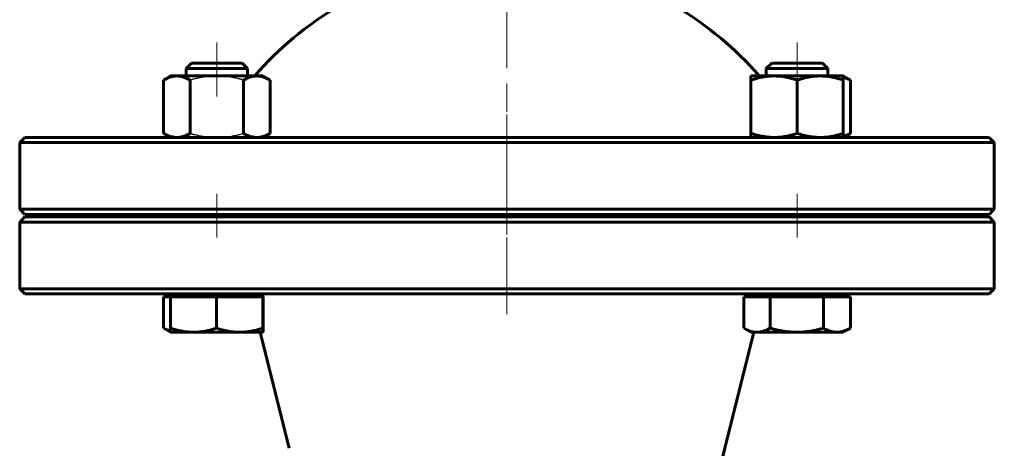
# Model space of a CAD drawing. Header units: millimetres. Extents: x 0 to 595, y 0 to 420.
# Tile 6 of 11: x 147 to 243, y 239 to 281. Entities that reach past the tile are written whole.
import ezdxf

# ---------------------------------------------------------------- set-up
doc = ezdxf.new("R2010")
doc.units = ezdxf.units.MM
for name, pattern in [('K5LT-1', [0]), ('K5LT_AXLED', [12, 7.5, -1.5, 1.5, -1.5]), ('K5LT_BASIC', [0]), ('K5LT_THIN', [0])]:
    doc.linetypes.add(name, pattern=pattern)
doc.layers.add('Системный слой', color=7, linetype='Continuous')
doc.layers.add('Системный слой (1)', color=7, linetype='Continuous', true_color=0x6c6c6c)
doc.styles.add('KDIMTEXTSTYLE', font='txt', dxfattribs={"width": 0.96, "oblique": 15, "height": 5})
doc.styles.add('KTEXTSTYLE', font='txt', dxfattribs={"width": 0.96, "height": 5})
doc.dimstyles.new('KDIMSTYLE (0.50)', dxfattribs={"dimtxt": 5, "dimasz": 1, "dimexe": 2, "dimexo": 0, "dimgap": 1, "dimtad": 1, "dimlfac": 2, "dimtxsty": 'KDIMTEXTSTYLE', "dimsah": 1, "dimcen": 0, "dimdle": 1, "dimadec": 0, "dimazin": 0, "dimtfac": 0.667, "dimtmove": 0, "dimatfit": 3, "dimfxl": 1, "dimtvp": 1, "dimtolj": 1, "dimtzin": 0, "dimarcsym": 0})

# ---------------------------------------------------------------- blocks, each defined once
blk = doc.blocks.new('U0')
at = {"layer": 'Системный слой (1)', "color": 143, "linetype": 'K5LT_BASIC', "lineweight": 60, "true_color": 0x33acca}
for p, q in [((194.057, 269.19), (147.057, 269.19)), ((241.057, 269.19), (194.057, 269.19))]:
    blk.add_line(p, q, dxfattribs=at)
blk = doc.blocks.new('U4')
at = {"layer": 'Системный слой (1)', "color": 143, "linetype": 'K5LT_BASIC', "lineweight": 60, "true_color": 0x33acca}
for p, q in [((147.057, 261.69), (194.057, 261.69)), ((194.057, 261.69), (241.057, 261.69))]:
    blk.add_line(p, q, dxfattribs=at)
blk = doc.blocks.new('U5')
at = {"layer": 'Системный слой (1)', "color": 143, "linetype": 'K5LT_BASIC', "lineweight": 60, "true_color": 0x33acca}
for p, q in [((147.057, 253.94), (194.057, 253.94)), ((194.057, 253.94), (241.057, 253.94))]:
    blk.add_line(p, q, dxfattribs=at)
blk = doc.blocks.new('U6')
at = {"layer": 'Системный слой (1)', "color": 143, "linetype": 'K5LT_BASIC', "lineweight": 60, "true_color": 0x33acca}
for p, q in [((194.057, 261.44), (147.057, 261.44)), ((241.057, 261.44), (194.057, 261.44))]:
    blk.add_line(p, q, dxfattribs=at)
blk = doc.blocks.new('U10')
at = {"layer": 'Системный слой (1)', "color": 143, "linetype": 'K5LT_BASIC', "lineweight": 60, "true_color": 0x33acca}
for start, end in [(120.51024, 139.16778), (40.83222, 59.48976)]:
    blk.add_arc((194.057, 253.94), 32.5, start, end, dxfattribs=at)
blk = doc.blocks.new('U13')
at = {"layer": 'Системный слой (1)', "color": 143, "linetype": 'K5LT_BASIC', "lineweight": 60, "true_color": 0x33acca}
for p, q in [((226.842, 269.282), (227.064, 269.36)), ((227.064, 269.36), (227.295, 269.463)), ((227.295, 269.463), (227.538, 269.592))]:
    blk.add_line(p, q, dxfattribs=at)
blk = doc.blocks.new('U14')
at = {"layer": 'Системный слой (1)', "color": 143, "linetype": 'K5LT_BASIC', "lineweight": 60, "true_color": 0x33acca}
for p, q in [((170.273, 250.19), (170.278, 250.226)), ((170.273, 250.19), (170.273, 250.19)), ((170.278, 250.226), (170.284, 250.33)), ((170.284, 250.33), (170.289, 250.501))]:
    blk.add_line(p, q, dxfattribs=at)
blk = doc.blocks.new('U15')
at = {"layer": 'Системный слой (1)', "color": 143, "linetype": 'K5LT_BASIC', "lineweight": 60, "true_color": 0x33acca}
for p, q in [((160.577, 250.592), (160.598, 250.58)), ((160.598, 250.58), (160.829, 250.456)), ((160.829, 250.456), (161.052, 250.357)), ((161.052, 250.357), (161.265, 250.282))]:
    blk.add_line(p, q, dxfattribs=at)
blk = doc.blocks.new('U16')
at = {"layer": 'Системный слой (1)', "color": 143, "linetype": 'K5LT_BASIC', "lineweight": 60, "true_color": 0x33acca}
for p, q in [((227.064, 275.021), (226.842, 275.099)), ((227.296, 274.918), (227.064, 275.021)), ((227.538, 274.788), (227.296, 274.918))]:
    blk.add_line(p, q, dxfattribs=at)
blk = doc.blocks.new('U17')
at = {"layer": 'Системный слой (1)', "color": 143, "linetype": 'K5LT_BASIC', "lineweight": 60, "true_color": 0x33acca}
for p, q in [((217.146, 250.592), (217.166, 250.58)), ((217.166, 250.58), (217.449, 250.431)), ((217.449, 250.431), (217.872, 250.271)), ((217.872, 250.271), (218.278, 250.196)), ((218.278, 250.196), (218.429, 250.19))]:
    blk.add_line(p, q, dxfattribs=at)
blk = doc.blocks.new('D4')
at = {"layer": 'Системный слой (1)'}
for points in [[(290.668, 353.94), (290.01, 358.94), (289.351, 353.94), (290.01, 354.44)], [(290.01, 188.94), (290.668, 193.94), (290.01, 193.44), (289.351, 193.94)]]:
    blk.add_hatch(color=7, dxfattribs=at).paths.add_polyline_path(points)
at = {"layer": 'Системный слой (1)', "color": 7, "linetype": 'K5LT_THIN', "lineweight": 18, "true_color": 0xffffff}
for p, q in [((211.557, 358.94), (292.01, 358.94)), ((289.351, 353.94), (290.01, 358.94)), ((290.01, 358.94), (290.668, 353.94)), ((290.01, 358.94), (290.01, 188.94)), ((290.01, 354.44), (289.351, 353.94)), ((290.668, 353.94), (290.01, 354.44)), ((290.01, 188.94), (289.351, 193.94)), ((289.351, 193.94), (290.01, 193.44)), ((290.01, 193.44), (290.668, 193.94)), ((290.668, 193.94), (290.01, 188.94)), ((254.057, 188.94), (292.01, 188.94))]:
    blk.add_line(p, q, dxfattribs=at)
blk.add_wipeout([(289.01, 268.466), (281.628, 268.466), (281.628, 278.977), (289.01, 278.977)]).dxf.layer = 'Системный слой (1)'
at = {"layer": 'Системный слой (1)', "color": 7, "insert": (282.422, 268.466), "char_height": 5, "attachment_point": 1, "rotation": 90, "style": 'KTEXTSTYLE'}
blk.add_mtext('\\fArial|b0|c204|p34;\\H5.0;\\W1.000;\\Q15;\\fGOST Type AU|b0|i0|c204|p34;\\Q15;\\W0.960;340', dxfattribs=at)
blk = doc.blocks.new('KDIMARROW_01')
at = {"layer": 'Системный слой'}
blk.add_hatch(color=0, dxfattribs=at).paths.add_polyline_path([(0, 0), (-5, 0.658), (-4.5, 0), (-5, -0.658)])
at = {"layer": 'Системный слой', "color": 0, "linetype": 'K5LT_THIN', "lineweight": 18}
for p, q in [((-4.5, 0), (-5, 0.658)), ((-5, 0.658), (0, 0)), ((0, 0), (-5, -0.658)), ((-5, -0.658), (-4.5, 0))]:
    blk.add_line(p, q, dxfattribs=at)
at = {"layer": 'Системный слой (1)', "color": 0, "linetype": 'K5LT_THIN', "lineweight": 18}
blk.add_line((194.057, 188.94), (193.557, 188.94), dxfattribs=at)

msp = doc.modelspace()

# ---------------------------------------------------------------- linework, layer by layer
at = {"layer": 'Системный слой (1)', "color": 30, "linetype": 'K5LT_AXLED', "lineweight": 18, "true_color": 0xff8000}
for p, q in [((194.0574, 251.9404), (194.0574, 331.2299)), ((165.7731, 278.4404), (165.7731, 273.1904)), ((222.3416, 278.4404), (222.3416, 273.1904)), ((194.0574, 259.6904), (194.0574, 273.6392)), ((165.7731, 263.6904), (165.7731, 259.4404)), ((194.0574, 251.9404), (194.0574, 263.4404)), ((222.3416, 263.6904), (222.3416, 259.4404))]:
    msp.add_line(p, q, dxfattribs=at)
at = {"layer": 'Системный слой (1)', "color": 143, "linetype": 'K5LT_BASIC', "lineweight": 60, "true_color": 0x33acca}
for p, q in [((163.3099, 276.4404), (162.7731, 275.9036)), ((168.2363, 276.4404), (163.3099, 276.4404)), ((168.2363, 276.4404), (168.7731, 275.9036)), ((219.8784, 276.4404), (219.3416, 275.9036)), ((224.8049, 276.4404), (219.8784, 276.4404)), ((224.8049, 276.4404), (225.3416, 275.9036)), ((162.7731, 275.1904), (162.7731, 275.9036)), ((162.7731, 275.9036), (165.7519, 275.9036)), ((165.7519, 275.9036), (168.7731, 275.9036)), ((168.7731, 275.1904), (168.7731, 275.9036)), ((219.3416, 275.1904), (219.3416, 275.9036)), ((219.3416, 275.9036), (225.3416, 275.9036)), ((225.3416, 275.9036), (225.3416, 275.9036)), ((225.3416, 275.1904), (225.3416, 275.9036)), ((161.2731, 275.1904), (160.5769, 274.7885)), ((160.5769, 274.7885), (160.5769, 269.5923)), ((161.2731, 275.1904), (161.876, 275.1904)), ((161.876, 275.1904), (165.7731, 275.1904)), ((163.175, 274.7885), (163.175, 269.5923)), ((165.7731, 275.1904), (169.6702, 275.1904)), ((168.3712, 274.7885), (168.3712, 269.5923)), ((169.6702, 275.1904), (170.2731, 275.1904)), ((170.2731, 275.1904), (170.9692, 274.7885)), ((170.9692, 274.7885), (170.9692, 269.5923)), ((217.8416, 274.7885), (217.8416, 275.1904)), ((217.8416, 275.1904), (220.0916, 275.1904)), ((217.8416, 274.7885), (217.8416, 269.5923)), ((220.0916, 275.1904), (224.5916, 275.1904)), ((222.3416, 274.7885), (222.3416, 269.5923)), ((224.5916, 275.1904), (226.8416, 275.1904)), ((226.8416, 275.1904), (227.5378, 274.7885)), ((226.8416, 275.1904), (226.8416, 274.7885)), ((226.8416, 274.7885), (226.8416, 269.5923)), ((227.5378, 274.7885), (227.5378, 269.5923)), ((147.0574, 269.1904), (146.5574, 268.6904)), ((161.2731, 269.1904), (160.5769, 269.5923)), ((170.2731, 269.1904), (170.9692, 269.5923)), ((217.8416, 269.1904), (217.8416, 269.5923)), ((226.8416, 269.1904), (227.5378, 269.5923)), ((226.8416, 269.5923), (226.8416, 269.1904)), ((241.0574, 269.1904), (241.5574, 268.6904)), ((146.5574, 262.1904), (146.5574, 268.6904)), ((146.5574, 268.6904), (194.0574, 268.6904)), ((194.0574, 268.6904), (241.5574, 268.6904)), ((241.5574, 262.1904), (241.5574, 268.6904)), ((147.0574, 261.6904), (146.5574, 262.1904)), ((194.0574, 262.1904), (146.5574, 262.1904)), ((241.5574, 262.1904), (194.0574, 262.1904)), ((241.0574, 261.6904), (241.5574, 262.1904)), ((147.0574, 261.4404), (146.5574, 260.9404)), ((162.7731, 261.4404), (162.7731, 261.6904)), ((168.7731, 261.4404), (168.7731, 261.6904)), ((219.3416, 261.4404), (219.3416, 261.6904)), ((225.3416, 261.4404), (225.3416, 261.6904)), ((241.0574, 261.4404), (241.5574, 260.9404)), ((146.5574, 260.9404), (194.0574, 260.9404)), ((146.5574, 254.4404), (146.5574, 260.9404)), ((194.0574, 260.9404), (241.5574, 260.9404)), ((241.5574, 254.4404), (241.5574, 260.9404)), ((147.0574, 253.9404), (146.5574, 254.4404)), ((194.0574, 254.4404), (146.5574, 254.4404)), ((241.5574, 254.4404), (194.0574, 254.4404)), ((241.0574, 253.9404), (241.5574, 254.4404)), ((160.5771, 253.6403), (160.5771, 250.5923)), ((160.5771, 253.6403), (161.2548, 253.6403)), ((161.2548, 253.6403), (163.4956, 253.6403)), ((161.2548, 253.6403), (161.2548, 250.5923)), ((161.2731, 253.6403), (161.2731, 253.9404)), ((163.4956, 253.6403), (165.7364, 253.6403)), ((165.7364, 253.6403), (165.7364, 250.5923)), ((165.7364, 253.6403), (167.9955, 253.6403)), ((167.9955, 253.6403), (170.2546, 253.6403)), ((170.2546, 253.6403), (170.2546, 250.5923)), ((170.2546, 253.6403), (170.273, 253.6403)), ((170.273, 253.6403), (170.2789, 253.6403)), ((170.2731, 253.6403), (170.2731, 253.9404)), ((217.1456, 253.5593), (217.1456, 250.5923)), ((217.1528, 253.6403), (218.4287, 253.6403)), ((217.8416, 253.6403), (217.8416, 253.9404)), ((218.4287, 253.6403), (219.7118, 253.6403)), ((219.7118, 253.6403), (219.7118, 250.5923)), ((219.7118, 253.6403), (222.3098, 253.6403)), ((222.3098, 253.6403), (224.9078, 253.6403)), ((224.9078, 253.6403), (226.2227, 253.6403)), ((224.9078, 253.6403), (224.9078, 250.5923)), ((226.2227, 253.6403), (227.5377, 253.6403)), ((226.8416, 253.6403), (226.8416, 253.9404)), ((227.5377, 253.6403), (227.5377, 250.5923)), ((161.273, 250.1904), (160.5973, 250.5805)), ((217.8416, 250.1903), (217.1658, 250.5805)), ((226.8416, 250.1903), (227.5174, 250.5805)), ((227.5377, 250.5923), (227.517, 250.5803)), ((163.4956, 250.1903), (161.2731, 250.1903)), ((167.9955, 250.1903), (163.4956, 250.1903)), ((170.273, 250.1903), (167.9955, 250.1903)), ((172.8252, 238.8691), (169.9949, 250.1903)), ((170.2731, 250.1903), (170.273, 250.1903)), ((170.2731, 250.1903), (170.2732, 250.1904)), ((215.2896, 238.8691), (218.1199, 250.1903)), ((218.4287, 250.1903), (217.8416, 250.1903)), ((222.3098, 250.1903), (218.4287, 250.1903)), ((226.2227, 250.1903), (222.3098, 250.1903)), ((226.8416, 250.1903), (226.2227, 250.1903))]:
    msp.add_line(p, q, dxfattribs=at)
msp.add_arc((336.5574, 208.5522), 125, 165.963757, 180, dxfattribs=at)
for centre, major_axis, ratio, start_param, end_param in [((170.3035, 273.6945), (0.0003, -24.7392), 0.0017151, -0.6255847, -0.3554136), ((214.7332, 261.3823), (1.663, 28.2449), 0.105308, 4.4379548, 4.4409385)]:
    msp.add_ellipse(centre, major_axis=major_axis, ratio=ratio, start_param=start_param, end_param=end_param, dxfattribs=at)
for points, knots in [([(161.876, 275.1904), (161.8194, 275.1904), (161.7083, 275.1856), (161.5425, 275.1642), (161.3823, 275.1306), (161.2255, 275.0858), (161.0432, 275.0209), (160.8285, 274.9265), (160.6625, 274.8379), (160.5769, 274.7885)], [0, 0, 0, 0, 1.4138581, 2.7452481, 4.0036736, 5.2067735, 6.3892885, 8.1629554, 10, 10, 10, 10]), ([(163.175, 274.7885), (163.0634, 274.8529), (162.8735, 274.9515), (162.619, 275.0561), (162.4039, 275.1232), (162.2041, 275.166), (162.0303, 275.1866), (161.9219, 275.1904), (161.876, 275.1904)], [0, 0, 0, 0, 2.0902735, 3.6965355, 5.221998, 6.6505996, 8.0107907, 9, 9, 9, 9]), ([(169.6702, 275.1904), (169.6136, 275.1904), (169.5025, 275.1856), (169.3368, 275.1642), (169.1766, 275.1306), (169.0197, 275.0858), (168.8374, 275.0209), (168.6228, 274.9265), (168.4568, 274.8379), (168.3712, 274.7885)], [0, 0, 0, 0, 1.4138581, 2.7452481, 4.0036736, 5.2067735, 6.3892885, 8.1629554, 10, 10, 10, 10]), ([(170.9692, 274.7885), (170.8576, 274.8529), (170.6678, 274.9515), (170.4132, 275.0561), (170.1981, 275.1232), (169.9984, 275.166), (169.8246, 275.1866), (169.7161, 275.1904), (169.6702, 275.1904)], [0, 0, 0, 0, 2.0902735, 3.6965355, 5.221998, 6.6505996, 8.0107907, 9, 9, 9, 9]), ([(220.0916, 275.1904), (219.9936, 275.1904), (219.8011, 275.1856), (219.5141, 275.1642), (219.2366, 275.1306), (218.9649, 275.0858), (218.6492, 275.0209), (218.2774, 274.9265), (217.9899, 274.8379), (217.8416, 274.7885)], [0, 0, 0, 0, 1.4138581, 2.7452481, 4.0036736, 5.2067735, 6.3892885, 8.1629554, 10, 10, 10, 10]), ([(222.3416, 274.7885), (222.1483, 274.8529), (221.8195, 274.9515), (221.3786, 275.0561), (221.0059, 275.1232), (220.66, 275.166), (220.359, 275.1866), (220.1711, 275.1904), (220.0916, 275.1904)], [0, 0, 0, 0, 2.0902735, 3.6965355, 5.221998, 6.6505996, 8.0107907, 9, 9, 9, 9]), ([(224.5916, 275.1904), (224.4936, 275.1904), (224.3011, 275.1856), (224.0141, 275.1642), (223.7366, 275.1306), (223.4649, 275.0858), (223.1492, 275.0209), (222.7774, 274.9265), (222.4899, 274.8379), (222.3416, 274.7885)], [0, 0, 0, 0, 1.4138581, 2.7452481, 4.0036736, 5.2067735, 6.3892885, 8.1629554, 10, 10, 10, 10]), ([(226.8416, 274.7885), (226.6483, 274.8529), (226.3195, 274.9515), (225.8786, 275.0561), (225.5059, 275.1232), (225.16, 275.166), (224.859, 275.1866), (224.6711, 275.1904), (224.5916, 275.1904)], [0, 0, 0, 0, 2.0902735, 3.6965355, 5.221998, 6.6505996, 8.0107907, 9, 9, 9, 9]), ([(160.5769, 269.5923), (160.6885, 269.5279), (160.8784, 269.4292), (161.133, 269.3247), (161.3481, 269.2576), (161.5478, 269.2148), (161.7216, 269.1942), (161.8301, 269.1904), (161.876, 269.1904)], [0, 0, 0, 0, 2.0902735, 3.6965355, 5.221998, 6.6505996, 8.0107907, 9, 9, 9, 9]), ([(161.876, 269.1904), (161.9326, 269.1904), (162.0437, 269.1952), (162.2094, 269.2166), (162.3696, 269.2502), (162.5265, 269.295), (162.7088, 269.3599), (162.9234, 269.4543), (163.0894, 269.5429), (163.175, 269.5923)], [0, 0, 0, 0, 1.4138581, 2.7452481, 4.0036736, 5.2067735, 6.3892885, 8.1629554, 10, 10, 10, 10]), ([(168.3712, 269.5923), (168.4828, 269.5279), (168.6726, 269.4292), (168.9272, 269.3247), (169.1423, 269.2576), (169.3421, 269.2148), (169.5159, 269.1942), (169.6243, 269.1904), (169.6702, 269.1904)], [0, 0, 0, 0, 2.0902735, 3.6965355, 5.221998, 6.6505996, 8.0107907, 9, 9, 9, 9]), ([(169.6702, 269.1904), (169.7268, 269.1904), (169.8379, 269.1952), (170.0036, 269.2166), (170.1639, 269.2502), (170.3207, 269.295), (170.503, 269.3599), (170.7176, 269.4543), (170.8837, 269.5429), (170.9692, 269.5923)], [0, 0, 0, 0, 1.4138581, 2.7452481, 4.0036736, 5.2067735, 6.3892885, 8.1629554, 10, 10, 10, 10]), ([(217.8416, 269.5923), (218.0349, 269.5279), (218.3638, 269.4292), (218.8047, 269.3247), (219.1773, 269.2576), (219.5233, 269.2148), (219.8243, 269.1942), (220.0122, 269.1904), (220.0916, 269.1904)], [0, 0, 0, 0, 2.0902735, 3.6965355, 5.221998, 6.6505996, 8.0107907, 9, 9, 9, 9]), ([(220.0916, 269.1904), (220.1896, 269.1904), (220.3821, 269.1952), (220.6692, 269.2166), (220.9467, 269.2502), (221.2184, 269.295), (221.534, 269.3599), (221.9059, 269.4543), (222.1934, 269.5429), (222.3416, 269.5923)], [0, 0, 0, 0, 1.4138581, 2.7452481, 4.0036736, 5.2067735, 6.3892885, 8.1629554, 10, 10, 10, 10]), ([(222.3416, 269.5923), (222.5349, 269.5279), (222.8638, 269.4292), (223.3047, 269.3247), (223.6773, 269.2576), (224.0233, 269.2148), (224.3243, 269.1942), (224.5122, 269.1904), (224.5916, 269.1904)], [0, 0, 0, 0, 2.0902735, 3.6965355, 5.221998, 6.6505996, 8.0107907, 9, 9, 9, 9]), ([(224.5916, 269.1904), (224.6896, 269.1904), (224.8821, 269.1952), (225.1692, 269.2166), (225.4467, 269.2502), (225.7184, 269.295), (226.034, 269.3599), (226.4059, 269.4543), (226.6934, 269.5429), (226.8416, 269.5923)], [0, 0, 0, 0, 1.4138581, 2.7452481, 4.0036736, 5.2067735, 6.3892885, 8.1629554, 10, 10, 10, 10]), ([(161.273, 250.1904), (161.2722, 250.1909), (161.2707, 250.1963), (161.2684, 250.2178), (161.2662, 250.2509), (161.264, 250.295), (161.2614, 250.3593), (161.2584, 250.4536), (161.2561, 250.5425), (161.2548, 250.5923)], [0, 0, 0, 0, 1.3949986, 2.6959303, 3.9411945, 5.142079, 6.3294051, 8.1258379, 10, 10, 10, 10]), ([(161.2548, 250.5923), (161.4473, 250.5278), (161.7749, 250.4292), (162.214, 250.3246), (162.585, 250.2575), (162.9296, 250.2147), (163.2293, 250.1942), (163.4165, 250.1903), (163.4956, 250.1903)], [0, 0, 0, 0, 2.0902735, 3.6965355, 5.221998, 6.6505996, 8.0107907, 9, 9, 9, 9]), ([(163.4956, 250.1903), (163.5932, 250.1903), (163.7849, 250.1951), (164.0708, 250.2165), (164.3471, 250.2502), (164.6177, 250.2949), (164.9321, 250.3598), (165.3024, 250.4542), (165.5887, 250.5429), (165.7364, 250.5923)], [0, 0, 0, 0, 1.4138581, 2.7452481, 4.0036736, 5.2067735, 6.3892885, 8.1629554, 10, 10, 10, 10]), ([(165.7364, 250.5923), (165.9304, 250.5278), (166.2606, 250.4292), (166.7033, 250.3246), (167.0775, 250.2575), (167.4248, 250.2147), (167.727, 250.1942), (167.9157, 250.1903), (167.9955, 250.1903)], [0, 0, 0, 0, 2.0902735, 3.6965355, 5.221998, 6.6505996, 8.0107907, 9, 9, 9, 9]), ([(167.9955, 250.1903), (168.0939, 250.1903), (168.2872, 250.1951), (168.5754, 250.2165), (168.854, 250.2502), (169.1268, 250.2949), (169.4437, 250.3598), (169.8171, 250.4542), (170.1058, 250.5429), (170.2546, 250.5923)], [0, 0, 0, 0, 1.4138581, 2.7452481, 4.0036736, 5.2067735, 6.3892885, 8.1629554, 10, 10, 10, 10]), ([(170.2546, 250.5923), (170.2562, 250.5278), (170.2589, 250.4292), (170.2625, 250.3246), (170.2655, 250.2575), (170.2683, 250.2147), (170.2708, 250.1942), (170.2723, 250.1903), (170.273, 250.1903)], [0, 0, 0, 0, 2.0902735, 3.6965355, 5.221998, 6.6505996, 8.0107907, 9, 9, 9, 9]), ([(218.4287, 250.1903), (218.4846, 250.1903), (218.5944, 250.1951), (218.7581, 250.2165), (218.9163, 250.2502), (219.0712, 250.2949), (219.2513, 250.3598), (219.4633, 250.4542), (219.6273, 250.5429), (219.7118, 250.5923)], [0, 0, 0, 0, 1.4138581, 2.7452481, 4.0036736, 5.2067735, 6.3892885, 8.1629554, 10, 10, 10, 10]), ([(219.7118, 250.5923), (219.935, 250.5278), (220.3147, 250.4292), (220.8238, 250.3246), (221.2541, 250.2575), (221.6535, 250.2147), (222.0011, 250.1942), (222.2181, 250.1903), (222.3098, 250.1903)], [0, 0, 0, 0, 2.0902735, 3.6965355, 5.221998, 6.6505996, 8.0107907, 9, 9, 9, 9]), ([(222.3098, 250.1903), (222.423, 250.1903), (222.6453, 250.1951), (222.9767, 250.2165), (223.2971, 250.2502), (223.6108, 250.2949), (223.9753, 250.3598), (224.4046, 250.4542), (224.7366, 250.5429), (224.9078, 250.5923)], [0, 0, 0, 0, 1.4138581, 2.7452481, 4.0036736, 5.2067735, 6.3892885, 8.1629554, 10, 10, 10, 10]), ([(224.9078, 250.5923), (225.0208, 250.5278), (225.213, 250.4292), (225.4707, 250.3246), (225.6884, 250.2575), (225.8906, 250.2147), (226.0665, 250.1942), (226.1763, 250.1903), (226.2227, 250.1903)], [0, 0, 0, 0, 2.0902735, 3.6965355, 5.221998, 6.6505996, 8.0107907, 9, 9, 9, 9]), ([(226.2227, 250.1903), (226.28, 250.1903), (226.3925, 250.1951), (226.5603, 250.2165), (226.7224, 250.2502), (226.8812, 250.2949), (227.0657, 250.3598), (227.283, 250.4542), (227.451, 250.5429), (227.5377, 250.5923)], [0, 0, 0, 0, 1.4138581, 2.7452481, 4.0036736, 5.2067735, 6.3892885, 8.1629554, 10, 10, 10, 10])]:
    msp.add_open_spline(points, degree=3, knots=knots, dxfattribs=at)
at = {"layer": 'Системный слой (1)', "color": 7, "linetype": 'K5LT-1'}
for points, knots in [([(165.7731, 275.1904), (165.7315, 275.1904), (165.6489, 275.1897), (165.5261, 275.1868), (165.4039, 275.182), (165.2405, 275.173), (165.0357, 275.157), (164.7992, 275.1313), (164.5712, 275.1002), (164.388, 275.0706), (164.2396, 275.0439), (164.1275, 275.0224), (164.0144, 274.9993), (163.8803, 274.9703), (163.7244, 274.9343), (163.5452, 274.8899), (163.3624, 274.8416), (163.2379, 274.8066), (163.175, 274.7885)], [0.52713875, 0.52713875, 0.52713875, 0.52713875, 0.5531458, 0.57915286, 0.60515992, 0.63116698, 0.68318109, 0.7351952, 0.78051926, 0.82584332, 0.84850535, 0.87116737, 0.8938294, 0.91649143, 0.95093795, 0.98538446, 1.01983098, 1.05427749, 1.05427749, 1.05427749, 1.05427749]), ([(168.3712, 274.7885), (168.3315, 274.7999), (168.2513, 274.8227), (168.1309, 274.8556), (168.0129, 274.8866), (167.8581, 274.9256), (167.6678, 274.9704), (167.4799, 275.0103), (167.3294, 275.0397), (167.2149, 275.0605), (167.1013, 275.0798), (166.8757, 275.1153), (166.6259, 275.1463), (166.3505, 275.1699), (166.0944, 275.1856), (165.9021, 275.1904), (165.7731, 275.1904)], [0, 0, 0, 0, 0.02222954, 0.04445907, 0.06668861, 0.08891815, 0.13337722, 0.1778363, 0.20113281, 0.22442932, 0.24772582, 0.27102233, 0.36420837, 0.40494097, 0.44567356, 0.52713875, 0.52713875, 0.52713875, 0.52713875]), ([(163.175, 269.5923), (163.2147, 269.5808), (163.2949, 269.5581), (163.4153, 269.5252), (163.5333, 269.4942), (163.6881, 269.4552), (163.8784, 269.4104), (164.0663, 269.3705), (164.2168, 269.3411), (164.3313, 269.3203), (164.4448, 269.301), (164.6705, 269.2655), (164.9203, 269.2345), (165.1957, 269.2109), (165.4518, 269.1952), (165.6441, 269.1904), (165.7731, 269.1904)], [0, 0, 0, 0, 0.02222954, 0.04445907, 0.06668861, 0.08891815, 0.13337722, 0.1778363, 0.20113281, 0.22442932, 0.24772582, 0.27102233, 0.36420837, 0.40494097, 0.44567356, 0.52713875, 0.52713875, 0.52713875, 0.52713875]), ([(165.7731, 269.1904), (165.8147, 269.1904), (165.8973, 269.1911), (166.0201, 269.194), (166.1423, 269.1988), (166.3057, 269.2078), (166.5105, 269.2238), (166.7469, 269.2495), (166.975, 269.2806), (167.1582, 269.3101), (167.3066, 269.3369), (167.4187, 269.3584), (167.5318, 269.3815), (167.6659, 269.4105), (167.8218, 269.4465), (168.001, 269.4909), (168.1838, 269.5392), (168.3083, 269.5742), (168.3712, 269.5923)], [0.52713875, 0.52713875, 0.52713875, 0.52713875, 0.5531458, 0.57915286, 0.60515992, 0.63116698, 0.68318109, 0.7351952, 0.78051926, 0.82584332, 0.84850535, 0.87116737, 0.8938294, 0.91649143, 0.95093795, 0.98538446, 1.01983098, 1.05427749, 1.05427749, 1.05427749, 1.05427749])]:
    msp.add_open_spline(points, degree=3, knots=knots, dxfattribs=at)

# ---------------------------------------------------------------- block references
at = {"layer": 'Системный слой (1)'}
for name in ['U10', 'U16', 'U0', 'U13', 'U4', 'U6', 'U5', 'U15', 'U17', 'U14']:
    msp.add_blockref(name, (0, 0), dxfattribs=at)

# ---------------------------------------------------------------- next in the draw order: dimensions: what is measured, and where the dimension line sits
at = {"layer": 'Системный слой (1)', "color": 7}
dim = msp.add_linear_dim(base=(290.0096, 358.9404), p1=(254.0574, 188.9404), p2=(211.5574, 358.9404), angle=90, dimstyle='KDIMSTYLE (0.50)', override={"dimexo": 0, "dimpost": '\\fGOST Type AU|b0|c204|p34;\\H5.0;\\W0.960;\\Q15;<>', "dimblk1": 'KDIMARROW_01', "dimblk2": 'KDIMARROW_01', "dimse1": 0, "dimse2": 0, "dimclrt": 7, "dimtol": 1, "dimtp": 0, "dimtm": 0, "dimtdec": 5, "dimtolj": 1}, dxfattribs=at)
dim.commit()
dim.dimension.update_dxf_attribs({"geometry": 'D4', "text_midpoint": (290.0096, 273.9404), "dimtype": 160})

doc.saveas('drawing.dxf')
